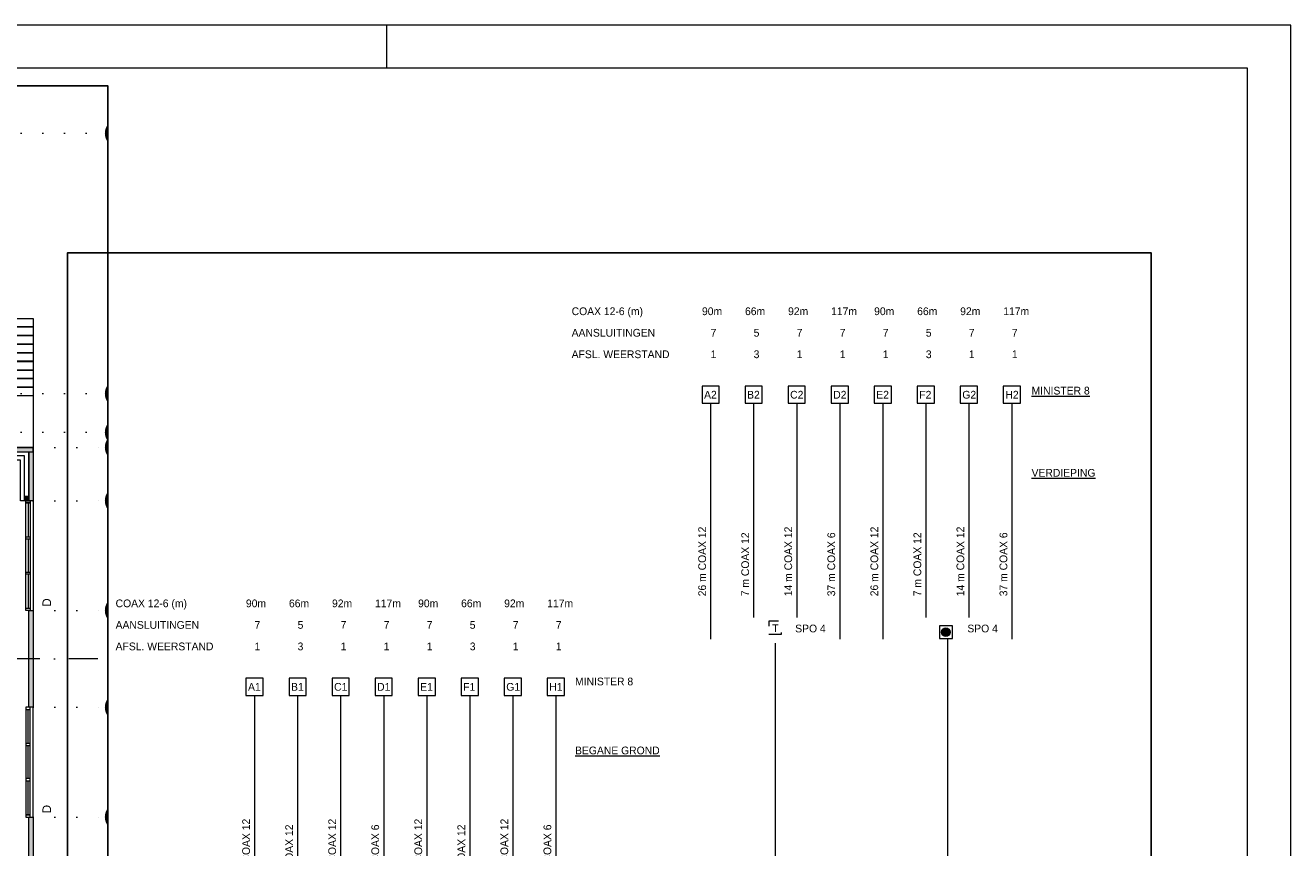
# Model space of a CAD drawing. Header units: millimetres. Extents: x 0 to 84100, y 0 to 59400.
# Tile 39 of 39: x 54700 to 84100, y 40288 to 59400. Entities that reach past the tile are written whole.
import ezdxf
from ezdxf.enums import TextEntityAlignment as Align
from ezdxf.xclip import XClip

# ---------------------------------------------------------------- set-up
doc = ezdxf.new("R2010")
doc.units = ezdxf.units.MM
doc.header["$PDMODE"] = 3
doc.header["$PDSIZE"] = 1
for name, pattern in [('DGN1', [504.6, 0, -504.6]), ('DGN2', [672.8, 336.4, -336.4]), ('DGN4', [1345.6, 672.8, -336.4, 0, -336.4])]:
    doc.linetypes.add(name, pattern=pattern)
for name, color, linetype in [('16', 7, 'Continuous'), ('24', 7, 'Continuous'), ('29', 7, 'Continuous'), ('30', 7, 'Continuous'), ('32', 7, 'Continuous'), ('48', 7, 'Continuous'), ('56', 7, 'Continuous'), ('58', 7, 'Continuous'), ('62', 7, 'Continuous'), ('KADER', 7, 'Continuous'), ('TRAP', 7, 'Continuous')]:
    doc.layers.add(name, color=color, linetype=linetype)
doc.styles.add('dgn000', font='dgn000.shx')
doc.styles.add('dgn001', font='dgn001.shx')
doc.styles.add('dgn003', font='dgn003.shx')
doc.styles.get("Standard").update_dxf_attribs({"font": 'arial.ttf'})
doc.dimstyles.get("Standard").update_dxf_attribs({"dimtxt": 0.18, "dimasz": 0.18, "dimexe": 0.18, "dimexo": 0.0625, "dimgap": 0.09, "dimtad": 0, "dimtih": 1, "dimtoh": 1, "dimdec": 4, "dimzin": 0, "dimdsep": 46, "dimtxsty": 'Standard', "dimcen": 0.09, "dimadec": 0, "dimazin": 0, "dimtfac": 1, "dimtdec": 4, "dimtofl": 0, "dimtmove": 0, "dimatfit": 3, "dimfxl": 1, "dimtolj": 1, "dimtzin": 0, "dimarcsym": 0})

# ---------------------------------------------------------------- blocks, each defined once
blk = doc.blocks.new('A1')
at = {"layer": 'KADER', "color": 1, "linetype": 'Continuous', "lineweight": 0}
for p, q in [((84100, 59400), (0, 59400)), ((63100, 58400), (63100, 59400)), ((84100, 0), (84100, 59400))]:
    blk.add_line(p, q, dxfattribs=at)
at = {"layer": 'KADER', "color": 5, "linetype": 'Continuous', "lineweight": 0, "flags": 128}
blk.add_lwpolyline([(1000, 1000), (83100, 1000), (83100, 58400), (1000, 58400), (1000, 1000)], dxfattribs=at)
blk = doc.blocks.new('_DotSmall')
at = {"color": 0, "linetype": 'ByBlock', "const_width": 0.5}
blk.add_lwpolyline([(-0.0625, 0, 1), (0.0625, 0, 1)], format="xyb", close=True, dxfattribs=at)
blk = doc.blocks.new('*D19326')
at = {"layer": '58', "color": 3, "linetype": 'Continuous', "lineweight": 0, "transparency": 16777216}
for p, q in [((52064.76, 48907.77), (52064.76, 46281.610382)), ((52064.76, 42857.77), (52064.76, 45483.929618))]:
    blk.add_line(p, q, dxfattribs=at)
at = {"layer": 'Defpoints', "color": 0, "linetype": 'Continuous', "transparency": 16777216}
for p in [(49134.19, 48907.77), (52064.76, 48907.77), (49134.19, 42857.77)]:
    blk.add_point(p, dxfattribs=at)
at = {"layer": '58', "color": 3, "linetype": 'Continuous', "lineweight": 0, "transparency": 16777216, "xscale": 1080, "yscale": 1080, "zscale": 1080}
for p, rotation in [((52064.76, 48907.77), 90), ((52064.76, 42857.77), 270)]:
    blk.add_blockref('_DotSmall', p, dxfattribs=dict(at, rotation=rotation))
at = {"layer": '58', "color": 3, "linetype": 'Continuous', "lineweight": 0, "transparency": 16777216, "insert": (52064.76, 45882.77), "char_height": 200, "attachment_point": 5, "rotation": 270, "style": 'dgn003'}
blk.add_mtext('\\A1;6050', dxfattribs=at)
blk = doc.blocks.new('*D19327')
at = {"layer": '58', "color": 3, "linetype": 'Continuous', "lineweight": 0, "transparency": 16777216}
for p, q in [((52065, 42858), (52065, 42728)), ((52065, 41958), (52065, 42087))]:
    blk.add_line(p, q, dxfattribs=at)
at = {"layer": 'Defpoints', "color": 0, "linetype": 'Continuous', "transparency": 16777216}
for p in [(50664, 42858), (52065, 42858), (50664, 41958)]:
    blk.add_point(p, dxfattribs=at)
at = {"layer": '58', "color": 3, "linetype": 'Continuous', "lineweight": 0, "transparency": 16777216, "xscale": 1080, "yscale": 1080, "zscale": 1080}
for p, rotation in [((52065, 42858), 90), ((52065, 41958), 270)]:
    blk.add_blockref('_DotSmall', p, dxfattribs=dict(at, rotation=rotation))
at = {"layer": '58', "color": 3, "linetype": 'Continuous', "lineweight": 0, "transparency": 16777216, "insert": (52065, 42408), "char_height": 200, "attachment_point": 5, "rotation": 270, "style": 'dgn003'}
blk.add_mtext('\\A1;900', dxfattribs=at)
blk = doc.blocks.new('*D19328')
at = {"layer": '58', "color": 3, "linetype": 'Continuous', "lineweight": 0, "transparency": 16777216}
for p, q in [((52064.76, 41957.77), (52064.76, 43037.77)), ((52064.76, 41607.77), (52064.76, 41957.77)), ((52064.76, 41607.77), (52064.76, 40527.77))]:
    blk.add_line(p, q, dxfattribs=at)
at = {"layer": 'Defpoints', "color": 0, "linetype": 'Continuous', "transparency": 16777216}
for p in [(49092.62, 41957.77), (52064.76, 41957.77), (49092.62, 41607.77)]:
    blk.add_point(p, dxfattribs=at)
at = {"layer": '58', "color": 3, "linetype": 'Continuous', "lineweight": 0, "transparency": 16777216, "xscale": 1080, "yscale": 1080, "zscale": 1080}
for p, rotation in [((52064.76, 41957.77), 270), ((52064.76, 41607.77), 90)]:
    blk.add_blockref('_DotSmall', p, dxfattribs=dict(at, rotation=rotation))
at = {"layer": '58', "color": 3, "linetype": 'Continuous', "lineweight": 0, "transparency": 16777216, "insert": (52064.76, 41782.77), "char_height": 200, "attachment_point": 5, "rotation": 270, "style": 'dgn003'}
blk.add_mtext('\\A1;350', dxfattribs=at)
blk = doc.blocks.new('*D19329')
at = {"layer": '58', "color": 3, "linetype": 'Continuous', "lineweight": 0, "transparency": 16777216}
for p, q in [((52065, 41608), (52065, 41377)), ((52065, 40368), (52065, 40599))]:
    blk.add_line(p, q, dxfattribs=at)
at = {"layer": 'Defpoints', "color": 0, "linetype": 'Continuous', "transparency": 16777216}
for p in [(50065, 41608), (52065, 41608), (50065, 40368)]:
    blk.add_point(p, dxfattribs=at)
at = {"layer": '58', "color": 3, "linetype": 'Continuous', "lineweight": 0, "transparency": 16777216, "xscale": 1080, "yscale": 1080, "zscale": 1080}
for p, rotation in [((52065, 41608), 90), ((52065, 40368), 270)]:
    blk.add_blockref('_DotSmall', p, dxfattribs=dict(at, rotation=rotation))
at = {"layer": '58', "color": 3, "linetype": 'Continuous', "lineweight": 0, "transparency": 16777216, "insert": (52065, 40988), "char_height": 200, "attachment_point": 5, "rotation": 270, "style": 'dgn003'}
blk.add_mtext('\\A1;1240', dxfattribs=at)
blk = doc.blocks.new('*D19330')
at = {"layer": '58', "color": 3, "linetype": 'Continuous', "lineweight": 0, "transparency": 16777216}
for p, q in [((52064.76, 40367.77), (52064.76, 39492.77)), ((52064.76, 37817.77), (52064.76, 38692.77))]:
    blk.add_line(p, q, dxfattribs=at)
at = {"layer": 'Defpoints', "color": 0, "linetype": 'Continuous', "transparency": 16777216}
for p in [(50064.76, 40367.77), (52064.76, 40367.77), (50064.76, 37817.77)]:
    blk.add_point(p, dxfattribs=at)
at = {"layer": '58', "color": 3, "linetype": 'Continuous', "lineweight": 0, "transparency": 16777216, "xscale": 1080, "yscale": 1080, "zscale": 1080}
for p, rotation in [((52064.76, 40367.77), 90), ((52064.76, 37817.77), 270)]:
    blk.add_blockref('_DotSmall', p, dxfattribs=dict(at, rotation=rotation))
at = {"layer": '58', "color": 3, "linetype": 'Continuous', "lineweight": 0, "transparency": 16777216, "insert": (52064.76, 39092.77), "char_height": 200, "attachment_point": 5, "rotation": 270, "style": 'dgn003'}
blk.add_mtext('\\A1;2550', dxfattribs=at)
blk = doc.blocks.new('*D19331')
at = {"layer": '58', "color": 3, "linetype": 'Continuous', "lineweight": 0, "transparency": 16777216}
for p, q in [((52064.76, 37817.77), (52064.76, 37092.77)), ((52064.76, 35567.77), (52064.76, 36292.77))]:
    blk.add_line(p, q, dxfattribs=at)
at = {"layer": 'Defpoints', "color": 0, "linetype": 'Continuous', "transparency": 16777216}
for p in [(50064.76, 37817.77), (52064.76, 37817.77), (50064.76, 35567.77)]:
    blk.add_point(p, dxfattribs=at)
at = {"layer": '58', "color": 3, "linetype": 'Continuous', "lineweight": 0, "transparency": 16777216, "xscale": 1080, "yscale": 1080, "zscale": 1080}
for p, rotation in [((52064.76, 37817.77), 90), ((52064.76, 35567.77), 270)]:
    blk.add_blockref('_DotSmall', p, dxfattribs=dict(at, rotation=rotation))
at = {"layer": '58', "color": 3, "linetype": 'Continuous', "lineweight": 0, "transparency": 16777216, "insert": (52064.76, 36692.77), "char_height": 200, "attachment_point": 5, "rotation": 270, "style": 'dgn003'}
blk.add_mtext('\\A1;2250', dxfattribs=at)
blk = doc.blocks.new('*D19332')
at = {"layer": '58', "color": 3, "linetype": 'Continuous', "lineweight": 0, "transparency": 16777216}
for p, q in [((52064.76, 35567.77), (52064.76, 34692.77)), ((52064.76, 33017.77), (52064.76, 33892.77))]:
    blk.add_line(p, q, dxfattribs=at)
at = {"layer": 'Defpoints', "color": 0, "linetype": 'Continuous', "transparency": 16777216}
for p in [(50064.76, 35567.77), (50064.76, 33017.77), (52064.76, 33017.77)]:
    blk.add_point(p, dxfattribs=at)
at = {"layer": '58', "color": 3, "linetype": 'Continuous', "lineweight": 0, "transparency": 16777216, "xscale": 1080, "yscale": 1080, "zscale": 1080}
for p, rotation in [((52064.76, 35567.77), 90), ((52064.76, 33017.77), 270)]:
    blk.add_blockref('_DotSmall', p, dxfattribs=dict(at, rotation=rotation))
at = {"layer": '58', "color": 3, "linetype": 'Continuous', "lineweight": 0, "transparency": 16777216, "insert": (52064.76, 34292.77), "char_height": 200, "attachment_point": 5, "rotation": 90, "style": 'dgn003'}
blk.add_mtext('\\A1;2550', dxfattribs=at)
blk = doc.blocks.new('*D19333')
at = {"layer": '58', "color": 3, "linetype": 'Continuous', "lineweight": 0, "transparency": 16777216}
for p, q in [((52064.76, 33017.77), (52064.76, 32292.77)), ((52064.76, 30767.77), (52064.76, 31492.77))]:
    blk.add_line(p, q, dxfattribs=at)
at = {"layer": 'Defpoints', "color": 0, "linetype": 'Continuous', "transparency": 16777216}
for p in [(50064.76, 33017.77), (52064.76, 33017.77), (50064.76, 30767.77)]:
    blk.add_point(p, dxfattribs=at)
at = {"layer": '58', "color": 3, "linetype": 'Continuous', "lineweight": 0, "transparency": 16777216, "xscale": 1080, "yscale": 1080, "zscale": 1080}
for p, rotation in [((52064.76, 33017.77), 90), ((52064.76, 30767.77), 270)]:
    blk.add_blockref('_DotSmall', p, dxfattribs=dict(at, rotation=rotation))
at = {"layer": '58', "color": 3, "linetype": 'Continuous', "lineweight": 0, "transparency": 16777216, "insert": (52064.76, 31892.77), "char_height": 200, "attachment_point": 5, "rotation": 270, "style": 'dgn003'}
blk.add_mtext('\\A1;2250', dxfattribs=at)
blk = doc.blocks.new('*D19408')
at = {"layer": '58', "color": 3, "linetype": 'Continuous', "lineweight": 0, "transparency": 16777216}
for p, q in [((53237, 41608), (53237, 22734)), ((53237, 2908), (53237, 21782))]:
    blk.add_line(p, q, dxfattribs=at)
at = {"layer": 'Defpoints', "color": 0, "linetype": 'Continuous', "transparency": 16777216}
for p in [(51045, 41608), (51045, 2908), (53237, 2908)]:
    blk.add_point(p, dxfattribs=at)
at = {"layer": '58', "color": 3, "linetype": 'Continuous', "lineweight": 0, "transparency": 16777216, "xscale": 1080, "yscale": 1080, "zscale": 1080}
for p, rotation in [((53237, 41608), 90), ((53237, 2908), 270)]:
    blk.add_blockref('_DotSmall', p, dxfattribs=dict(at, rotation=rotation))
at = {"layer": '58', "color": 3, "linetype": 'Continuous', "lineweight": 0, "transparency": 16777216, "insert": (53237, 22258), "char_height": 200, "attachment_point": 5, "rotation": 90, "style": 'dgn003'}
blk.add_mtext('\\A1;38700', dxfattribs=at)
blk = doc.blocks.new('AnonymousCell')
at = {"layer": 'TRAP', "color": 1, "linetype": 'DGN2', "lineweight": 0, "flags": 128}
blk.add_lwpolyline([(-150, -139), (150, -139), (150, 161), (-150, 161), (-150, -139)], dxfattribs=at)
at = {"layer": 'TRAP', "color": 1, "linetype": 'DGN2', "lineweight": 0, "style": 'dgn001'}
blk.add_text('T', height=180, dxfattribs=at).set_placement((-68.01, -90))
blk = doc.blocks.new('EAD0')
at = {"layer": '29'}
h = blk.add_hatch(color=3, dxfattribs=at)
edge = h.paths.add_edge_path()
edge.add_arc((0, 0), 100, 0, 360)
at = {"layer": '29', "color": 3, "linetype": 'Continuous', "lineweight": 0}
blk.add_circle((0, 0), 100, dxfattribs=at)
blk = doc.blocks.new('AnonymousCell1')
at = {"layer": '29', "color": 1, "linetype": 'Continuous', "lineweight": 0, "flags": 128}
blk.add_lwpolyline([(-184, -240), (116, -240), (116, 60), (-184, 60), (-184, -240)], dxfattribs=at)
at = {"color": 1, "linetype": 'Continuous', "lineweight": 0}
blk.add_blockref('EAD0', (-34, -90), dxfattribs=at)
blk = doc.blocks.new('EAD01')
at = {"layer": '29'}
h = blk.add_hatch(color=3, dxfattribs=at)
edge = h.paths.add_edge_path()
edge.add_arc((0, 0), 100, 0, 360)
at = {"layer": '29', "color": 3, "linetype": 'Continuous', "lineweight": 0}
blk.add_circle((0, 0), 100, dxfattribs=at)
blk = doc.blocks.new('AnonymousCell2')
at = {"layer": '29', "color": 1, "linetype": 'Continuous', "lineweight": 0, "flags": 128}
blk.add_lwpolyline([(-184, 240), (116, 240), (116, -60), (-184, -60), (-184, 240)], dxfattribs=at)
at = {"color": 1, "linetype": 'Continuous', "lineweight": 0}
blk.add_blockref('EAD01', (-34, 90), dxfattribs=at)
blk = doc.blocks.new('AnonymousCell3')
at = {"layer": 'TRAP', "color": 1, "linetype": 'DGN2', "lineweight": 0, "flags": 128}
blk.add_lwpolyline([(-150, -139), (150, -139), (150, 161), (-150, 161), (-150, -139)], dxfattribs=at)
at = {"layer": 'TRAP', "color": 1, "linetype": 'DGN2', "lineweight": 0, "style": 'dgn001'}
blk.add_text('T', height=180, dxfattribs=at).set_placement((-68, -90))
blk = doc.blocks.new('AnonymousCell4')
at = {"layer": 'TRAP', "color": 1, "linetype": 'DGN2', "lineweight": 0, "flags": 128}
blk.add_lwpolyline([(-150, 139), (150, 139), (150, -161), (-150, -161), (-150, 139)], dxfattribs=at)
at = {"layer": 'TRAP', "color": 1, "linetype": 'DGN2', "lineweight": 0, "style": 'dgn001'}
blk.add_text('T', height=180, dxfattribs=at).set_placement((-68, -90))
blk = doc.blocks.new('EAD02')
at = {"layer": '29'}
h = blk.add_hatch(color=3, dxfattribs=at)
edge = h.paths.add_edge_path()
edge.add_arc((0, 0), 100, 0, 360)
at = {"layer": '29', "color": 3, "linetype": 'Continuous', "lineweight": 0}
blk.add_circle((0, 0), 100, dxfattribs=at)
blk = doc.blocks.new('AnonymousCell5')
at = {"layer": '29', "color": 1, "linetype": 'Continuous', "lineweight": 0, "flags": 128}
blk.add_lwpolyline([(-184, -240), (116, -240), (116, 60), (-184, 60), (-184, -240)], dxfattribs=at)
at = {"color": 1, "linetype": 'Continuous', "lineweight": 0}
blk.add_blockref('EAD02', (-34, -90), dxfattribs=at)
blk = doc.blocks.new('50E03_329_E11 - Default')
at = {"layer": '29', "color": 1, "linetype": 'Continuous', "lineweight": 0}
for p, q in [((21961.24, 33440.55), (21961.24, 27961.55)), ((22961.24, 33440.55), (22961.24, 28461.55)), ((23961.24, 33440.55), (23961.24, 28461.55)), ((24961.24, 33440.55), (24961.24, 27961.55)), ((25961.24, 33440.55), (25961.24, 27961.55)), ((26961.24, 33440.55), (26961.24, 28461.55)), ((27961.24, 33440.55), (27961.24, 28461.55)), ((28961.24, 33440.55), (28961.24, 27961.55)), ((11365.24, 26651.55), (11365.24, 21172.55)), ((12365.24, 26651.55), (12365.24, 21672.55)), ((13365.24, 26651.55), (13365.24, 21672.55)), ((14365.24, 26651.55), (14365.24, 21172.55)), ((15365.24, 26651.55), (15365.24, 21172.55)), ((16365.24, 26651.55), (16365.24, 21672.55)), ((17365.24, 26651.55), (17365.24, 21672.55)), ((18365.24, 26651.55), (18365.24, 21172.55)), ((20163.24, 17297.55), (20163.24, 16997.55)), ((20163.24, 16647.55), (20163.24, 16447.55))]:
    blk.add_line(p, q, dxfattribs=at)
at = {"layer": '29', "color": 1, "linetype": 'DGN2', "lineweight": 0, "flags": 128}
blk.add_lwpolyline([(6854.67, 37224), (32438.67, 37224), (32438.67, 4776), (6854.67, 4776), (6854.67, 37224)], dxfattribs=at)
at = {"layer": '29', "color": 1, "linetype": 'Continuous', "lineweight": 0, "flags": 128}
for points in [[(21761.24, 33440.55), (22161.24, 33440.55), (22161.24, 33840.55), (21761.24, 33840.55), (21761.24, 33440.55)], [(22761.24, 33440.55), (23161.24, 33440.55), (23161.24, 33840.55), (22761.24, 33840.55), (22761.24, 33440.55)], [(23761.24, 33440.55), (24161.24, 33440.55), (24161.24, 33840.55), (23761.24, 33840.55), (23761.24, 33440.55)], [(24761.24, 33440.55), (25161.24, 33440.55), (25161.24, 33840.55), (24761.24, 33840.55), (24761.24, 33440.55)], [(25761.24, 33440.55), (26161.24, 33440.55), (26161.24, 33840.55), (25761.24, 33840.55), (25761.24, 33440.55)], [(26761.24, 33440.55), (27161.24, 33440.55), (27161.24, 33840.55), (26761.24, 33840.55), (26761.24, 33440.55)], [(27761.24, 33440.55), (28161.24, 33440.55), (28161.24, 33840.55), (27761.24, 33840.55), (27761.24, 33440.55)], [(28761.24, 33440.55), (29161.24, 33440.55), (29161.24, 33840.55), (28761.24, 33840.55), (28761.24, 33440.55)], [(27461.24, 27961.55), (27461.24, 17397.55), (21663.24, 17397.55)], [(23461.24, 27861.55), (23461.24, 17897.55), (20663.24, 17897.55)], [(11165.24, 26651.55), (11565.24, 26651.55), (11565.24, 27051.55), (11165.24, 27051.55), (11165.24, 26651.55)], [(12165.24, 26651.55), (12565.24, 26651.55), (12565.24, 27051.55), (12165.24, 27051.55), (12165.24, 26651.55)], [(13165.24, 26651.55), (13565.24, 26651.55), (13565.24, 27051.55), (13165.24, 27051.55), (13165.24, 26651.55)], [(14165.24, 26651.55), (14565.24, 26651.55), (14565.24, 27051.55), (14165.24, 27051.55), (14165.24, 26651.55)], [(15165.24, 26651.55), (15565.24, 26651.55), (15565.24, 27051.55), (15165.24, 27051.55), (15165.24, 26651.55)], [(16165.24, 26651.55), (16565.24, 26651.55), (16565.24, 27051.55), (16165.24, 27051.55), (16165.24, 26651.55)], [(17165.24, 26651.55), (17565.24, 26651.55), (17565.24, 27051.55), (17165.24, 27051.55), (17165.24, 26651.55)], [(18165.24, 26651.55), (18565.24, 26651.55), (18565.24, 27051.55), (18165.24, 27051.55), (18165.24, 26651.55)], [(18663.24, 17397.55), (12865.24, 17397.55), (12865.24, 21172.55)], [(19663.24, 17897.55), (16865.24, 17897.55), (16865.24, 21172.55)], [(19913.24, 16997.55), (20413.24, 16997.55), (20413.24, 16297.55), (19913.24, 16297.55), (19913.24, 16997.55)], [(20313.24, 16897.55), (20163.24, 16647.55), (20013.24, 16897.55)]]:
    blk.add_lwpolyline(points, dxfattribs=at)
at = {"color": 1, "linetype": 'Continuous', "lineweight": 0}
for name, p in [('AnonymousCell', (23461.24, 28211.55)), ('AnonymousCell1', (27461.24, 28211.55)), ('AnonymousCell2', (12865.24, 21422.55)), ('AnonymousCell3', (16865.24, 21422.55)), ('AnonymousCell5', (29700, 21000)), ('AnonymousCell4', (20163.24, 17647.55))]:
    blk.add_blockref(name, p, dxfattribs=at)
at = {"layer": '29', "color": 1, "linetype": 'Continuous', "lineweight": 0}
for s, height, style, p in [('COAX 12-6 (m)', 180, 'dgn000', (18732.24, 35488.55)), ('90m', 180, 'dgn000', (21760.24, 35488.55)), ('66m', 180, 'dgn000', (22760.24, 35488.55)), ('92m', 180, 'dgn000', (23760.24, 35488.55)), ('117m', 180, 'dgn000', (24760.24, 35488.55)), ('90m', 180, 'dgn000', (25760.24, 35488.55)), ('66m', 180, 'dgn000', (26760.24, 35488.55)), ('92m', 180, 'dgn000', (27760.24, 35488.55)), ('117m', 180, 'dgn000', (28760.24, 35488.55)), ('AANSLUITINGEN', 180, 'dgn000', (18732.24, 34988.55)), ('7', 180, 'dgn000', (21961.24, 34988.55)), ('5', 180, 'dgn000', (22961.24, 34988.55)), ('7', 180, 'dgn000', (23961.24, 34988.55)), ('7', 180, 'dgn000', (24961.24, 34988.55)), ('7', 180, 'dgn000', (25961.24, 34988.55)), ('5', 180, 'dgn000', (26961.24, 34988.55)), ('7', 180, 'dgn000', (27961.24, 34988.55)), ('7', 180, 'dgn000', (28961.24, 34988.55)), ('AFSL. WEERSTAND', 180, 'dgn000', (18732.24, 34488.55)), ('1', 180, 'dgn000', (21961.24, 34488.55)), ('3', 180, 'dgn000', (22961.24, 34488.55)), ('1', 180, 'dgn000', (23961.24, 34488.55)), ('1', 180, 'dgn000', (24961.24, 34488.55)), ('1', 180, 'dgn000', (25961.24, 34488.55)), ('3', 180, 'dgn000', (26961.24, 34488.55)), ('1', 180, 'dgn000', (27961.24, 34488.55)), ('1', 180, 'dgn000', (28961.24, 34488.55)), ('%%uMINISTER 8%%u', 180, 'dgn001', (29418.24, 33643.55)), ('A2', 180, 'dgn000', (21809.24, 33548.55)), ('B2', 180, 'dgn000', (22809.24, 33548.55)), ('C2', 180, 'dgn000', (23809.24, 33548.55)), ('D2', 180, 'dgn000', (24809.24, 33548.55)), ('E2', 180, 'dgn000', (25809.24, 33548.55)), ('F2', 180, 'dgn000', (26809.24, 33548.55)), ('G2', 180, 'dgn000', (27809.24, 33548.55)), ('H2', 180, 'dgn000', (28809.24, 33548.55)), ('%%uVERDIEPING%%u', 180, 'dgn001', (29418.24, 31733.55)), ('COAX 12-6 (m)', 180, 'dgn000', (8136.24, 28699.55)), ('90m', 180, 'dgn000', (11164.24, 28699.55)), ('66m', 180, 'dgn000', (12164.24, 28699.55)), ('92m', 180, 'dgn000', (13164.24, 28699.55)), ('117m', 180, 'dgn000', (14164.24, 28699.55)), ('90m', 180, 'dgn000', (15164.24, 28699.55)), ('66m', 180, 'dgn000', (16164.24, 28699.55)), ('92m', 180, 'dgn000', (17164.24, 28699.55)), ('117m', 180, 'dgn000', (18164.24, 28699.55)), ('AANSLUITINGEN', 180, 'dgn000', (8136.24, 28199.55)), ('7', 180, 'dgn000', (11365.24, 28199.55)), ('5', 180, 'dgn000', (12365.24, 28199.55)), ('7', 180, 'dgn000', (13365.24, 28199.55)), ('7', 180, 'dgn000', (14365.24, 28199.55)), ('7', 180, 'dgn000', (15365.24, 28199.55)), ('5', 180, 'dgn000', (16365.24, 28199.55)), ('7', 180, 'dgn000', (17365.24, 28199.55)), ('7', 180, 'dgn000', (18365.24, 28199.55)), ('SPO 4', 180, 'dgn001', (23926.24, 28115.55)), ('SPO 4', 180, 'dgn001', (27926.24, 28115.55)), ('AFSL. WEERSTAND', 180, 'dgn000', (8136.24, 27699.55)), ('1', 180, 'dgn000', (11365.24, 27699.55)), ('3', 180, 'dgn000', (12365.24, 27699.55)), ('1', 180, 'dgn000', (13365.24, 27699.55)), ('1', 180, 'dgn000', (14365.24, 27699.55)), ('1', 180, 'dgn000', (15365.24, 27699.55)), ('3', 180, 'dgn000', (16365.24, 27699.55)), ('1', 180, 'dgn000', (17365.24, 27699.55)), ('1', 180, 'dgn000', (18365.24, 27699.55)), ('MINISTER 8', 180, 'dgn001', (18811.24, 26884.55)), ('A1', 180, 'dgn000', (11213.24, 26759.55)), ('B1', 180, 'dgn000', (12213.24, 26759.55)), ('C1', 180, 'dgn000', (13213.24, 26759.55)), ('D1', 180, 'dgn000', (14213.24, 26759.55)), ('E1', 180, 'dgn000', (15213.24, 26759.55)), ('F1', 180, 'dgn000', (16213.24, 26759.55)), ('G1', 180, 'dgn000', (17213.24, 26759.55)), ('H1', 180, 'dgn000', (18213.24, 26759.55)), ('%%uBEGANE GROND%%u', 180, 'dgn001', (18811.24, 25281.55)), ('SPO 4', 180, 'dgn001', (13319.24, 21325.55)), ('SPO 4', 180, 'dgn001', (17319.24, 21325.55)), ('SPO 4', 180, 'dgn001', (20584.24, 17572.55)), ('SPO 2', 180, 'dgn001', (20584.24, 16310.55)), ('%%uFIG.13, BEKABELING GEMEENSCHAPPELIJKE ANTENNE INRICHTING%%u', 360, 'dgn001', (11271.24, 6518.55))]:
    blk.add_text(s, height=height, dxfattribs=dict(at, style=style)).set_placement(p)
at = {"layer": '29', "color": 1, "linetype": 'Continuous', "lineweight": 0, "style": 'dgn000'}
for s, p in [('26 m COAX 12', (21854.24, 28954.55)), ('7 m COAX 12', (22854.24, 28954.55)), ('14 m COAX 12', (23854.24, 28954.55)), ('37 m COAX 6', (24854.24, 28954.55)), ('26 m COAX 12', (25854.24, 28954.55)), ('7 m COAX 12', (26854.24, 28954.55)), ('14 m COAX 12', (27854.24, 28954.55)), ('37 m COAX 6', (28854.24, 28954.55)), ('26 m COAX 12', (11258.24, 22165.55)), ('7 m COAX 12', (12258.24, 22165.55)), ('14 m COAX 12', (13258.24, 22165.55)), ('37 m COAX 6', (14258.24, 22165.55)), ('26 m COAX 12', (15258.24, 22165.55)), ('7 m COAX 12', (16258.24, 22165.55)), ('14 m COAX 12', (17258.24, 22165.55)), ('37 m COAX 6', (18258.24, 22165.55)), ('44 m COAX 6', (12757.24, 18243.55)), ('32 m COAX 6', (16757.24, 18243.55)), ('48 m COAX 6', (23365.24, 18243.55)), ('36 m COAX 6', (27365.24, 18243.55))]:
    blk.add_text(s, height=180, rotation=90, dxfattribs=at).set_placement(p)
at = {"layer": '29', "color": 1, "linetype": 'Continuous', "lineweight": 0, "insert": (6854.67, 38472), "char_height": 250, "attachment_point": 4, "line_spacing_factor": 1.2, "style": 'dgn001'}
blk.add_mtext('Let op ! : Dit is ook gebruikt als een reference file\\PZie ook tekening 50E03 329 E15 en 50E03 329 E16', dxfattribs=at)
blk = doc.blocks.new('AnonymousCell107')
at = {"color": 1, "linetype": 'Continuous', "lineweight": 0}
blk.add_blockref('A1', (-42050, -29700), dxfattribs=at)
blk = doc.blocks.new('50E03_329_B02 - Default')
at = {"layer": '16'}
for points in [[(49964.76, 35567.77), (49964.76, 37817.77), (50064.76, 37817.77), (50064.76, 35567.77)], [(49964.76, 30767.77), (49964.76, 33017.77), (50064.76, 33017.77), (50064.76, 30767.77)]]:
    blk.add_hatch(color=7, dxfattribs=at).paths.add_polyline_path(points)
at = {"layer": '62'}
for points in [[(48864.76, 41507.77), (50064.76, 41507.77), (50064.76, 41607.77), (48864.76, 41607.77)], [(49964.76, 41507.77), (50064.76, 41507.77), (50064.76, 40367.77), (49964.76, 40367.77)], [(49964.76, 40367.77), (49864.76, 40367.77), (49864.76, 40467.77), (49964.76, 40467.77)]]:
    blk.add_hatch(color=7, dxfattribs=at).paths.add_polyline_path(points)
at = {"layer": '16', "color": 92, "linetype": 'Continuous', "lineweight": 0, "true_color": 0x00e100}
blk.add_line((50064.76, 40367.77), (49764.76, 40367.77), dxfattribs=at)
at = {"layer": '16', "color": 92, "linetype": 'Continuous', "lineweight": 0, "true_color": 0x00e100, "flags": 128}
for points in [[(48564.76, 41957.77), (48864.76, 41957.77), (48864.76, 41607.77), (50064.76, 41607.77), (50064.76, 40367.77), (49764.76, 40367.77), (49764.76, 41307.77), (48564.76, 41307.77), (48564.76, 41957.77)], [(48664.76, 41857.77), (48764.76, 41857.77), (48764.76, 41507.77), (49964.76, 41507.77), (49964.76, 40467.77), (49864.76, 40467.77), (49864.76, 41407.77), (48664.76, 41407.77), (48664.76, 41857.77)], [(49964.76, 35567.77), (49964.76, 37817.77), (50064.76, 37817.77), (50064.76, 35567.77), (49964.76, 35567.77)], [(49964.76, 30767.77), (49964.76, 33017.77), (50064.76, 33017.77), (50064.76, 30767.77), (49964.76, 30767.77)]]:
    blk.add_lwpolyline(points, dxfattribs=at)
at = {"layer": '16', "color": 7, "linetype": 'Continuous', "lineweight": 0, "flags": 128}
for points in [[(49964.76, 35567.77), (49964.76, 37817.77), (50064.76, 37817.77), (50064.76, 35567.77), (49964.76, 35567.77)], [(49964.76, 30767.77), (49964.76, 33017.77), (50064.76, 33017.77), (50064.76, 30767.77), (49964.76, 30767.77)]]:
    blk.add_lwpolyline(points, dxfattribs=at)
at = {"layer": '24', "color": 7, "linetype": 'Continuous', "lineweight": 0}
blk.add_line((50064.76, 42806.17), (50064.76, 41607.77), dxfattribs=at)
at = {"layer": '24', "color": 7, "linetype": 'Continuous', "lineweight": 0, "flags": 128}
for points in [[(48863.04, 44606.17), (50062.18, 44606.17), (50062.18, 44406.17), (48863.04, 44406.17), (48863.04, 44606.17)], [(48863.04, 44406.17), (50062.18, 44406.17), (50062.18, 44207.77), (48863.04, 44207.77), (48863.04, 44406.17)], [(48863.04, 44206.17), (50063.04, 44206.17), (50063.04, 44006.17), (48863.04, 44006.17), (48863.04, 44206.17)], [(48863.9, 44006.17), (50063.04, 44006.17), (50063.04, 43806.17), (48863.9, 43806.17), (48863.9, 44006.17)], [(48863.9, 43806.17), (50063.04, 43806.17), (50063.04, 43607.77), (48863.9, 43607.77), (48863.9, 43806.17)], [(48863.9, 43606.17), (50063.9, 43606.17), (50063.9, 43406.17), (48863.9, 43406.17), (48863.9, 43606.17)], [(48864.76, 43406.17), (50063.9, 43406.17), (50063.9, 43206.17), (48864.76, 43206.17), (48864.76, 43406.17)], [(48864.76, 43206.17), (50063.9, 43206.17), (50063.9, 43007.77), (48864.76, 43007.77), (48864.76, 43206.17)], [(48864.76, 43006.17), (50064.76, 43006.17), (50064.76, 42806.17), (48864.76, 42806.17), (48864.76, 43006.17)]]:
    blk.add_lwpolyline(points, dxfattribs=at)
at = {"layer": '30', "color": 3, "linetype": 'Continuous', "lineweight": 0}
for p, q in [((50064.76, 40367.77), (50064.76, 37817.77)), ((50064.76, 33017.77), (50064.76, 35567.77))]:
    blk.add_line(p, q, dxfattribs=at)
at = {"layer": '32', "color": 3, "linetype": 'Continuous', "lineweight": 0}
for p, q in [((49894.76, 37867.77), (49894.76, 40317.77)), ((49894.76, 40317.77), (49994.76, 40317.77)), ((49944.76, 40317.77), (49944.76, 39526.1)), ((49994.76, 40317.77), (49994.76, 37817.77)), ((49944.76, 39476.1), (49944.76, 38709.43)), ((49944.76, 38659.43), (49944.76, 37867.77)), ((49894.76, 35517.77), (49894.76, 33067.77)), ((49944.76, 34726.11), (49944.76, 35517.77)), ((49994.76, 33067.77), (49994.76, 35567.77)), ((49944.76, 33909.44), (49944.76, 34676.11)), ((49944.76, 33067.77), (49944.76, 33859.44)), ((49894.76, 33067.77), (49994.76, 33067.77))]:
    blk.add_line(p, q, dxfattribs=at)
at = {"layer": '32', "color": 3, "linetype": 'Continuous', "lineweight": 0, "flags": 128}
for points in [[(49994.76, 40367.77), (49994.76, 40317.77), (49894.76, 40317.77), (49894.76, 40367.77), (49994.76, 40367.77)], [(49994.76, 39526.1), (49994.76, 39476.1), (49894.76, 39476.1), (49894.76, 39526.1), (49994.76, 39526.1)], [(49994.76, 38709.43), (49994.76, 38659.43), (49894.76, 38659.43), (49894.76, 38709.43), (49994.76, 38709.43)], [(49994.76, 37867.77), (49994.76, 37817.77), (49894.76, 37817.77), (49894.76, 37867.77), (49994.76, 37867.77)], [(49994.76, 35517.77), (49994.76, 35567.77), (49894.76, 35567.77), (49894.76, 35517.77), (49994.76, 35517.77)], [(49994.76, 34676.11), (49994.76, 34726.11), (49894.76, 34726.11), (49894.76, 34676.11), (49994.76, 34676.11)], [(49994.76, 33859.44), (49994.76, 33909.44), (49894.76, 33909.44), (49894.76, 33859.44), (49994.76, 33859.44)], [(49994.76, 33017.77), (49994.76, 33067.77), (49894.76, 33067.77), (49894.76, 33017.77), (49994.76, 33017.77)]]:
    blk.add_lwpolyline(points, dxfattribs=at)
at = {"layer": '56', "color": 3, "linetype": 'DGN4', "lineweight": 0}
blk.add_line((51564.76, 36692.77), (-3435.24, 36692.77), dxfattribs=at)
at = {"layer": '58', "color": 3, "linetype": 'DGN1', "lineweight": 0}
for p, q in [((52064.76, 48907.77), (48864.76, 48907.77)), ((52064.76, 42857.77), (48864.76, 42857.77)), ((52064.76, 41957.77), (48864.76, 41957.77)), ((50064.76, 41607.77), (53236.81, 41607.77)), ((50064.76, 40367.77), (52064.76, 40367.77)), ((50064.76, 37817.77), (52064.76, 37817.77)), ((50064.76, 35567.77), (52064.76, 35567.77)), ((50064.76, 33017.77), (52064.76, 33017.77))]:
    blk.add_line(p, q, dxfattribs=at)
at = {"layer": '62', "color": 7, "linetype": 'Continuous', "lineweight": 0, "flags": 128}
for points in [[(48864.76, 41507.77), (50064.76, 41507.77), (50064.76, 41607.77), (48864.76, 41607.77), (48864.76, 41507.77)], [(49964.76, 41507.77), (50064.76, 41507.77), (50064.76, 40367.77), (49964.76, 40367.77), (49964.76, 41507.77)], [(49964.76, 40367.77), (49864.76, 40367.77), (49864.76, 40467.77), (49964.76, 40467.77), (49964.76, 40367.77)]]:
    blk.add_lwpolyline(points, dxfattribs=at)
at = {"color": 7, "linetype": 'Continuous', "lineweight": 0}
blk.add_blockref('A1', (-8492.96, -3060.21), dxfattribs=at)
at = {"layer": '48', "color": 7, "linetype": 'Continuous', "lineweight": 0, "style": 'dgn003'}
for p in [(50378.06, 38002.78), (50378.06, 33202.78)]:
    blk.add_text('D', height=200, rotation=90, dxfattribs=at).set_placement(p, align=Align.MIDDLE_CENTER)
at = {"layer": '58', "color": 3, "linetype": 'Continuous', "lineweight": 0}
for base, p1, p2, angle, picture, middle, turn in [((52064.76, 48907.77), (49134.19, 42857.77), (49134.19, 48907.77), 270, '*D19326', (52064.76, 45882.77), 270), ((52064.76, 41957.77), (49092.62, 41607.77), (49092.62, 41957.77), 270, '*D19328', (52064.76, 41782.77), 270), ((52064.76, 42857.77), (50663.99, 41957.77), (50663.99, 42857.77), 270, '*D19327', (52064.76, 42407.77), 270), ((52064.76, 41607.77), (50064.76, 40367.77), (50064.76, 41607.77), 270, '*D19329', (52064.76, 40987.77), 270), ((53236.81, 2907.77), (51044.98, 41607.77), (51044.98, 2907.77), 90, '*D19408', (53236.81, 22257.77), 90), ((52064.76, 40367.77), (50064.76, 37817.77), (50064.76, 40367.77), 270, '*D19330', (52064.76, 39092.77), 270), ((52064.76, 37817.77), (50064.76, 35567.77), (50064.76, 37817.77), 270, '*D19331', (52064.76, 36692.77), 270), ((52064.76, 33017.77), (50064.76, 35567.77), (50064.76, 33017.77), 90, '*D19332', (52064.76, 34292.77), 90), ((52064.76, 33017.77), (50064.76, 30767.77), (50064.76, 33017.77), 270, '*D19333', (52064.76, 31892.77), 270)]:
    dim = blk.add_linear_dim(base=base, p1=p1, p2=p2, angle=angle, dimstyle='Standard', override={"dimscale": 1, "dimtxt": 200, "dimasz": 1080, "dimexe": 0, "dimexo": 0, "dimgap": 100, "dimtad": 1, "dimjust": 0, "dimtih": 0, "dimtoh": 0, "dimdec": 0, "dimlfac": 1, "dimzin": 11, "dimdsep": 46, "dimlunit": 2, "dimpost": '<>', "dimtxsty": 'dgn003', "dimblk1": 'DotSmall', "dimblk2": 'DotSmall', "dimsah": 1, "dimcen": 0, "dimse1": 1, "dimse2": 1, "dimclrd": 3, "dimclre": 3, "dimclrt": 3, "dimtol": 0, "dimtix": 1, "dimtofl": 1, "dimatfit": 3, "dimfrac": 1, "dimtolj": 1, "dimlwd": 0, "dimlwe": 0}, dxfattribs=at)
    dim.commit()
    dim.dimension.update_dxf_attribs({"geometry": picture, "text_midpoint": middle, "text_rotation": turn})

msp = doc.modelspace()

# ---------------------------------------------------------------- block references
at = {"color": 1, "linetype": 'Continuous', "lineweight": 0}
msp.add_blockref('AnonymousCell107', (42050, 29700), dxfattribs=at)
ref = msp.add_blockref('50E03_329_B02 - Default', (4820.03, 7983.03))
XClip(ref).set_block_clipping_path([(-3447.2, 1205.47), (51798.68, 50007.99)])
ref = msp.add_blockref('50E03_329_E11 - Default', (48661.34, 17175.99))
XClip(ref).set_block_clipping_path([(7017.12, 4944.45), (32199.08, 36934.57)])

doc.saveas('drawing.dxf')
